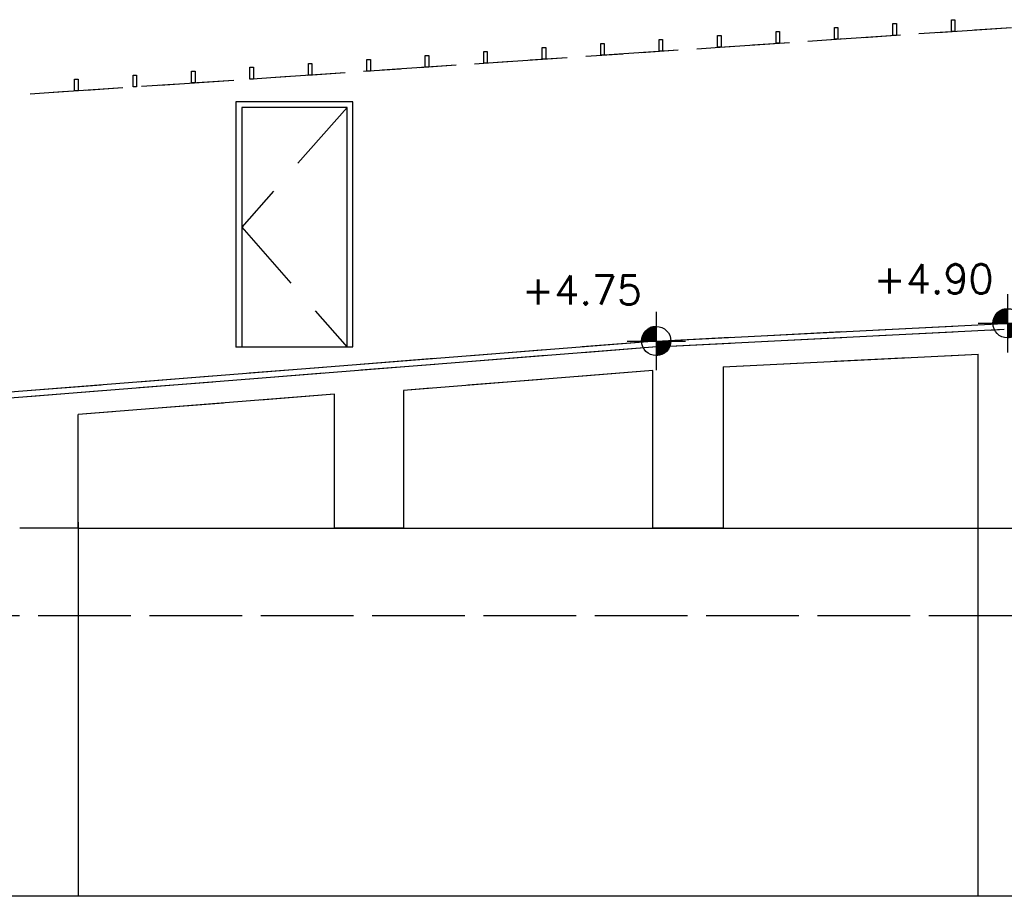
# Model space of a CAD drawing. Header units: millimetres. Extents: x 113048 to 489828, y -130780 to 23393.
# Tile 37 of 98: x 195725 to 204148, y -63964 to -56465. Entities that reach past the tile are written whole.
import ezdxf

# ---------------------------------------------------------------- set-up
doc = ezdxf.new("R2010")
doc.units = ezdxf.units.MM
doc.header["$LTSCALE"] = 100
doc.linetypes.add('Hidden', pattern=[9.524999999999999, 6.35, -3.175])
doc.linetypes.add('HIDDEN2', pattern=[4.762499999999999, 3.175, -1.5875])
for name, color, linetype in [('+C-160', 160, 'Hidden'), ('DLN280__', 3, 'Continuous'), ('DLN350__', 2, 'Continuous'), ('FITDOOR', 7, 'Continuous'), ('INTWALL', 7, 'Continuous'), ('LEVEL', 7, 'Continuous')]:
    doc.layers.add(name, color=color, linetype=linetype)
doc.styles.add('romans', font='romans.shx')

# ---------------------------------------------------------------- blocks, each defined once
blk = doc.blocks.new('*X4')
at = {"color": 0}
for p, q in [((45955.88296590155, 42700), (46155.82083605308, 42700)), ((45956.13663634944, 42693.75), (46155.82083605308, 42693.75)), ((45956.58659627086, 42687.5), (46155.82083605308, 42687.5)), ((45957.23417992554, 42681.25), (46155.82083605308, 42681.25)), ((45958.08132891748, 42675), (46155.82083605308, 42675)), ((45959.13062182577, 42668.75), (46155.82083605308, 42668.75)), ((45960.38531455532, 42662.5), (46155.82083605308, 42662.5)), ((45961.84939291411, 42656.25), (46155.82083605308, 42656.25)), ((45963.52763949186, 42650), (46155.82083605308, 42650)), ((45965.42571759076, 42643.75), (46155.82083605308, 42643.75)), ((45967.55027588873, 42637.5), (46155.82083605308, 42637.5)), ((45969.90907871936, 42631.25), (46155.82083605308, 42631.25)), ((45972.51116853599, 42625), (46155.82083605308, 42625)), ((45975.3670694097, 42618.75), (46155.82083605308, 42618.75)), ((45978.48904368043, 42612.5), (46155.82083605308, 42612.5)), ((45981.89141854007, 42606.25), (46155.82083605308, 42606.25)), ((45985.59100621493, 42600), (46155.82083605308, 42600)), ((45989.60765168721, 42593.75), (46155.82083605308, 42593.75)), ((45993.96495773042, 42587.5), (46155.82083605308, 42587.5)), ((45998.69126201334, 42581.25), (46155.82083605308, 42581.25)), ((46003.82098168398, 42575), (46155.82083605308, 42575)), ((46009.39650945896, 42568.75), (46155.82083605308, 42568.75)), ((46015.47096569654, 42562.5), (46155.82083605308, 42562.5)), ((46022.11233295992, 42556.25), (46155.82083605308, 42556.25)), ((46029.4099326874, 42550), (46155.82083605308, 42550)), ((46037.48510949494, 42543.75), (46155.82083605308, 42543.75)), ((46046.51005492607, 42537.5), (46155.82083605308, 42537.5)), ((46056.74397416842, 42531.25), (46155.82083605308, 42531.25)), ((46068.61144864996, 42525), (46155.82083605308, 42525)), ((46082.90578313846, 42518.75), (46155.82083605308, 42518.75)), ((46101.51054575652, 42512.5), (46155.82083605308, 42512.5)), ((46133.36008534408, 42506.25), (46155.82083605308, 42506.25))]:
    blk.add_line(p, q, dxfattribs=at)
blk = doc.blocks.new('*X3')
at = {"color": 0}
for p, q in [((46155.82083605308, 42900), (46200.19499327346, 42900)), ((46155.82083605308, 42893.75), (46221.90936394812, 42893.75)), ((46155.82083605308, 42887.5), (46237.60222886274, 42887.5)), ((46155.82083605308, 42881.25), (46250.32254979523, 42881.25)), ((46155.82083605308, 42875), (46261.15281880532, 42875)), ((46155.82083605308, 42868.75), (46270.62917321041, 42868.75)), ((46155.82083605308, 42862.5), (46279.06432258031, 42862.5)), ((46155.82083605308, 42856.25), (46286.65980066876, 42856.25)), ((46155.82083605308, 42850), (46293.55459136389, 42850)), ((46155.82083605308, 42843.75), (46299.84935768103, 42843.75)), ((46155.82083605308, 42837.5), (46305.6197603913, 42837.5)), ((46155.82083605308, 42831.25), (46310.92433512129, 42831.25)), ((46155.82083605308, 42825), (46315.8094235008, 42825)), ((46155.82083605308, 42818.75), (46320.31240362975, 42818.75)), ((46155.82083605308, 42812.5), (46324.46388658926, 42812.5)), ((46155.82083605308, 42806.25), (46328.28925688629, 42806.25)), ((46155.82083605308, 42800), (46331.80978137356, 42800)), ((46155.82083605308, 42793.75), (46335.04342549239, 42793.75)), ((46155.82083605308, 42787.5), (46338.0054656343, 42787.5)), ((46155.82083605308, 42781.25), (46340.70895613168, 42781.25)), ((46155.82083605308, 42775), (46343.16509039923, 42775)), ((46155.82083605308, 42768.75), (46345.38348355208, 42768.75)), ((46155.82083605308, 42762.5), (46347.37239573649, 42762.5)), ((46155.82083605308, 42756.25), (46349.13890998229, 42756.25)), ((46155.82083605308, 42750), (46350.68907460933, 42750)), ((46155.82083605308, 42743.75), (46352.02801759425, 42743.75)), ((46155.82083605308, 42737.5), (46353.16003838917, 42737.5)), ((46155.82083605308, 42731.25), (46354.08868132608, 42731.25)), ((46155.82083605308, 42725), (46354.81679369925, 42725)), ((46155.82083605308, 42718.75), (46355.34657085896, 42718.75)), ((46155.82083605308, 42712.5), (46355.67959002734, 42712.5)), ((46155.82083605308, 42706.25), (46355.81683408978, 42706.25))]:
    blk.add_line(p, q, dxfattribs=at)
blk = doc.blocks.new('ELFIN')
at = {"layer": 'LEVEL'}
for p, q in [((0, 0.5), (0, 0)), ((0, 0), (-0.5, 0)), ((0, 0), (0, -0.5)), ((0.5, 0), (0, 0))]:
    blk.add_line(p, q, dxfattribs=at)
for start, end in [(90, 180), (0, 90), (180, 270), (270, 0)]:
    blk.add_arc((0, 0), 0.25, start, end, dxfattribs=at)
at = {"layer": 'LEVEL', "xscale": 0.00125, "yscale": 0.00125, "zscale": 0.00125}
for name in ['*X3', '*X4']:
    blk.add_blockref(name, (-57.69477604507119, -53.38123098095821), dxfattribs=at)
at = {"layer": 'LEVEL', "style": 'romans'}
blk.add_attdef('ELFIN', (0.2542374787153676, 0.3469263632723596), '', height=0.5, dxfattribs=at)
blk = doc.blocks.new('A$C713849A3')
at = {"layer": '+C-160'}
for p, q in [((-53970.4722493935, 41246.18290304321, -1.364944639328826), (-67470.4722482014, 40331.99389003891, -1.364944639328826)), ((-59605.46978831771, 40613.1754214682, -1.505520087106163), (-60605.46978843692, 40613.17542170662, -1.505520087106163)), ((-60605.46978843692, 40613.17542170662, -1.505520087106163), (-60605.46978903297, 38513.17542170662, -1.505520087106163)), ((-59605.46978903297, 38515.6754214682, -1.505520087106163), (-59605.46978831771, 40613.1754214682, -1.505520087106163)), ((-59655.46978831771, 40563.1754214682, -1.505520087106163), (-60555.46978831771, 40563.17542194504, -1.505520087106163)), ((-60555.46978831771, 40563.17542194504, -1.505520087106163), (-60555.46978855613, 38515.6754214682, -1.505520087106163)), ((-59655.46978831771, 40563.17516588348, -1.505520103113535), (-60555.46978855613, 39539.4254214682, -1.505520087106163)), ((-59655.46978927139, 38513.17542122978, -1.505520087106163), (-59655.46978831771, 40563.1754214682, -1.505520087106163)), ((-60555.46978855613, 39539.4254214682, -1.505520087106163), (-59655.46978915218, 38513.17542099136, -1.505520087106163)), ((-57010.17013121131, 38566.18290256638, -1.435232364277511), (-54033.77156447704, 38716.18290600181, -1.458081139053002)), ((-57007.67325032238, 38516.24528574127, -1.435232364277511), (-54032.51253152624, 38666.18290600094, -1.458071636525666)), ((-54033.77156447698, 38716.18290600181, -1.435232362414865), (-47885.86928661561, 38716.1829017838, -1.435232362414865)), ((-57010.17013121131, 38566.18290232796, -1.435232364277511), (-63310.16266668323, 38066.18256448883, -1.435232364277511)), ((-57005.19494534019, 38516.43104290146, -1.435232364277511), (-63305.1874806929, 38016.43070482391, -1.435232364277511)), ((-59605.46978903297, 38513.1754214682, -1.505520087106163), (-60605.46978903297, 38513.17542170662, -1.505520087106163)), ((-56438.80335021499, 38344.43893694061, -1.435232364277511), (-54255.46978474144, 38454.79504727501, -1.458262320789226)), ((-54255.46978521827, 36966.18290304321, -1.435232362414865), (-54255.46978474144, 38454.79504703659, -1.470958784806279)), ((-56438.80335009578, 38344.43893694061, -1.435232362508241), (-56438.80313051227, 36966.18290304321, -1.435232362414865)), ((-57038.80335009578, 38313.13480924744, -1.435232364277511), (-59172.13646364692, 38143.82234191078, -1.435232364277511)), ((-57038.80313063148, 36966.18290304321, -1.435232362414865), (-57038.80335021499, 38313.1348087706, -1.435232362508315)), ((-59761.94659042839, 38110.39015554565, -1.505520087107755), (-61955.46978509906, 37936.30068940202, -1.505520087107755)), ((-59761.9465904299, 36966.1829039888, -1.505520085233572), (-59761.94659030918, 38110.39015554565, -1.505520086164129)), ((-59172.13646376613, 38143.8223421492, -1.435232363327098), (-59172.13646376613, 36966.18290352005, -1.435232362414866)), ((-61955.46978509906, 36966.18290352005, -1.435232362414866), (-61955.46978509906, 37936.30068940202, -1.435232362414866)), ((-61955.46978521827, 37016.18290352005, -1.435232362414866), (-61955.46978509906, 33816.18290328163, -1.435232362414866)), ((-54255.46978545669, 33816.18290256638, -1.435232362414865), (-54255.46978545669, 37016.18290280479, -1.435232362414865)), ((-61955.46978509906, 36966.18290352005, -1.435232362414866), (-62455.46978509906, 36966.18290328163, -1.435232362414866)), ((-61955.46978509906, 36966.18290352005, -1.435232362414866), (-54255.47771072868, 36966.18290352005, -1.435232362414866)), ((-59172.13646364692, 36966.18290352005, -1.435232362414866), (-59761.9465904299, 36966.18290352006, -1.435232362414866)), ((-59172.13646376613, 36966.18290352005, -1.435232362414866), (-59761.94659042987, 36966.18290398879, -1.435232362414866)), ((-56438.80313063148, 36966.18290328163, -1.435232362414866), (-57038.80313039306, 36966.18290352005, -1.435232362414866)), ((-54255.46978521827, 36966.18290304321, -1.435232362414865), (-53755.46978545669, 36966.18290304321, -1.435232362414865)), ((-42455.06985283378, 36216.18290304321, -1.435232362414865), (-119775.0699205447, 36216.18290352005, -1.435232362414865)), ((-42455.06986570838, 33816.18289922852, -1.43523241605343), (-127105.4697827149, 33816.18733452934, -1.435157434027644))]:
    blk.add_line(p, q, dxfattribs=at)
at = {"layer": '+C-160', "elevation": -1.364944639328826}
for points in [[(-54955.47224903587, 41280.66530393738), (-54955.47224927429, 41180.66530346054), (-54985.47224927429, 41180.66530322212), (-54985.47224891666, 41280.66530393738)], [(-54455.47224879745, 41314.6121604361), (-54455.47224915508, 41214.61215995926), (-54485.47224915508, 41214.61215972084), (-54485.47224879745, 41314.6121604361)], [(-55955.47224891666, 41212.77159093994), (-55955.47224903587, 41112.7715904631), (-55985.47224903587, 41112.77158998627), (-55985.47224867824, 41212.77159093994)], [(-55455.47224879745, 41246.71844743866), (-55455.47224915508, 41146.71844696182), (-55485.47224903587, 41146.7184467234), (-55485.47224879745, 41246.71844743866)], [(-57455.47224855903, 41110.93102144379), (-57455.47224879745, 41010.93102072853), (-57485.47224879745, 41010.93102049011), (-57485.47224855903, 41110.93102120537)], [(-56955.47224867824, 41144.87787818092), (-56955.47224891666, 41044.87787746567), (-56985.47224879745, 41044.87787746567), (-56985.47224867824, 41144.8778779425)], [(-56455.47224891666, 41178.82473444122), (-56455.47224903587, 41078.82473396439), (-56485.47224903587, 41078.82473396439), (-56485.47224867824, 41178.82473444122)], [(-58455.47224855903, 41043.03730868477), (-58455.47224891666, 40943.03730796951), (-58485.47224879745, 40943.03730796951), (-58485.47224855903, 41043.03730844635)], [(-57955.47224855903, 41076.98416494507), (-57955.47224879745, 40976.98416422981), (-57985.47224867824, 40976.98416399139), (-57985.47224843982, 41076.98416470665)], [(-59955.47224843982, 40941.1967389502), (-59955.47224867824, 40841.19673823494), (-59985.47224855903, 40841.19673799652), (-59985.47224843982, 40941.19673871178)], [(-59455.47224843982, 40975.14359521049), (-59455.47224867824, 40875.14359473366), (-59485.47224867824, 40875.14359449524), (-59485.47224832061, 40975.14359521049)], [(-58955.47224843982, 41009.09045194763), (-58955.47224879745, 40909.09045123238), (-58985.47224867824, 40909.09045099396), (-58985.47224843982, 41009.09045170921)], [(-60955.47224832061, 40873.30302595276), (-60955.47224843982, 40773.3030252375), (-60985.47224843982, 40773.30302499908), (-60985.47224832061, 40873.30302571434)], [(-60455.4722482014, 40907.24988245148), (-60455.47224843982, 40807.24988197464), (-60485.47224843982, 40807.24988197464), (-60485.47224808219, 40907.24988245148)], [(-61955.47224832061, 40805.40931295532), (-61955.47224855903, 40705.40931247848), (-61985.47224843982, 40705.40931224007), (-61985.4722482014, 40805.40931295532)], [(-61455.4722482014, 40839.35616945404), (-61455.47224855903, 40739.3561689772), (-61485.47224843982, 40739.35616850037), (-61485.4722482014, 40839.35616921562)]]:
    blk.add_lwpolyline(points, close=True, dxfattribs=at)

msp = doc.modelspace()

# ---------------------------------------------------------------- linework, layer by layer
at = {"layer": 'DLN280__'}
for p, q in [((201173.2915051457, -59263.46379823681, -1.862645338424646e-09), (204148.4522239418, -59113.52617797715, -0.02283927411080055)), ((201175.7698101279, -59263.27804107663, -1.862645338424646e-09), (194875.7772747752, -59763.27837915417, -1.862645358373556e-09)), ((201742.1614052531, -59435.27014703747, -1.862645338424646e-09), (203925.4949707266, -59324.91403670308, -0.02302995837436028)), ((203925.4949702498, -60813.52618093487), (203925.4949707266, -59324.9140369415, -0.03572642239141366)), ((201742.1614053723, -59435.27014703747), (201742.1616249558, -60813.52618093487)), ((201142.1614053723, -59466.57427473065, -1.862645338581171e-09), (199008.8282918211, -59635.88674206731, -1.862645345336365e-09)), ((201142.1616248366, -60813.52618093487), (201142.1614052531, -59466.57427520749)), ((198419.0181650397, -59669.31892843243, -0.07028772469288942), (196225.494970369, -59843.40839457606, -0.07028772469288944)), ((198419.0181650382, -60813.52617998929, -0.07028772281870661), (198419.0181651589, -59669.31892843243, -0.07028772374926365)), ((199008.8282917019, -59635.88674182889), (199008.8282917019, -60813.52618045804)), ((196225.494970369, -60813.52618045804), (196225.494970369, -59843.40839457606)), ((196225.494970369, -60813.52618045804), (195725.494970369, -60813.52618069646)), ((199008.8282918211, -60813.52618045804), (198419.0181650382, -60813.52618045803)), ((199008.8282917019, -60813.52618045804), (198419.0181650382, -60813.5261799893)), ((201742.1616248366, -60813.52618069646), (201142.161625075, -60813.52618045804)), ((203925.4949702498, -60813.52618093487), (204425.4949700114, -60813.52618093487))]:
    msp.add_line(p, q, dxfattribs=at)
at = {"layer": 'DLN280__', "color": 1}
for p, q in [((196225.4949702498, -60763.52618045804), (196225.494970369, -63963.52618069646)), ((196225.494970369, -60813.52618045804), (203925.4870447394, -60813.52618045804)), ((203925.4949700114, -63963.52618141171), (203925.4949700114, -60763.52618117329))]:
    msp.add_line(p, q, dxfattribs=at)
at = {"layer": 'DLN350__', "elevation": 0.07028772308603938}
for points in [[(203225.4925064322, -56499.04378004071), (203225.4925061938, -56599.04378051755), (203195.4925061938, -56599.04378075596), (203195.4925065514, -56499.04378004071)], [(203725.4925066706, -56465.09692354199), (203725.492506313, -56565.09692401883), (203695.492506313, -56565.09692425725), (203695.4925066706, -56465.09692354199)], [(201725.4925065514, -56600.88434953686), (201725.4925064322, -56700.8843500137), (201695.4925064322, -56700.8843500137), (201695.4925067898, -56600.88434953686)], [(202225.4925065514, -56566.93749303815), (202225.4925064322, -56666.93749351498), (202195.4925064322, -56666.93749399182), (202195.4925067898, -56566.93749303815)], [(202725.4925066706, -56532.99063653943), (202725.492506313, -56632.99063701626), (202695.4925064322, -56632.99063725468), (202695.4925066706, -56532.99063653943)], [(200725.492506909, -56668.7780625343), (200725.4925066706, -56768.77806324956), (200695.4925066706, -56768.77806348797), (200695.492506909, -56668.77806277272)], [(201225.4925067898, -56634.83120579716), (201225.4925065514, -56734.83120651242), (201195.4925066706, -56734.83120651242), (201195.4925067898, -56634.83120603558)], [(199225.4925070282, -56770.61863203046), (199225.4925066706, -56870.61863274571), (199195.4925067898, -56870.61863298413), (199195.4925070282, -56770.61863226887)], [(199725.492506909, -56736.67177529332), (199725.4925065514, -56836.67177600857), (199695.4925066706, -56836.67177600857), (199695.492506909, -56736.67177553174)], [(200225.492506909, -56702.72491903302), (200225.4925066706, -56802.72491974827), (200195.4925067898, -56802.72491998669), (200195.4925070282, -56702.72491927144)], [(198225.4925070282, -56838.51234502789), (198225.4925067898, -56938.51234574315), (198195.492506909, -56938.51234598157), (198195.4925070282, -56838.51234526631)], [(198725.4925070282, -56804.56548876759), (198725.4925067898, -56904.56548924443), (198695.4925067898, -56904.56548948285), (198695.4925071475, -56804.56548876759)], [(197225.4925071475, -56906.40605802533), (197225.4925070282, -57006.40605874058), (197195.4925070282, -57006.406058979), (197195.4925071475, -56906.40605826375)], [(197725.4925072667, -56872.45920152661), (197725.4925070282, -56972.45920200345), (197695.4925070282, -56972.45920200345), (197695.4925073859, -56872.45920152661)], [(196225.4925071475, -56974.29977102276), (196225.492506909, -57074.2997714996), (196195.4925070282, -57074.29977173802), (196195.4925072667, -56974.29977102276)], [(196725.4925072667, -56940.35291452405), (196725.492506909, -57040.35291500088), (196695.4925070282, -57040.35291547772), (196695.4925072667, -56940.35291476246)]]:
    msp.add_lwpolyline(points, close=True, dxfattribs=at)
at = {"layer": 'FITDOOR', "color": 6}
for p, q in [((198575.4949671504, -57166.53366250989, -0.07028772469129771), (197575.4949670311, -57166.53366227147, -0.07028772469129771)), ((197575.4949670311, -57166.53366227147, -0.07028772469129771), (197575.4949664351, -59266.53366227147, -0.07028772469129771)), ((198575.4949664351, -59264.03366250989, -0.07028772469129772), (198575.4949671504, -57166.53366250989, -0.07028772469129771)), ((198525.4949671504, -57216.53366250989, -0.07028772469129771), (197625.4949671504, -57216.53366203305, -0.07028772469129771)), ((197625.4949671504, -57216.53366203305, -0.07028772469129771), (197625.4949669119, -59264.03366250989, -0.07028772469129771)), ((198525.4949661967, -59266.5336627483, -0.07028772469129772), (198525.4949671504, -57216.53366250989, -0.07028772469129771)), ((198575.4949664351, -59266.53366250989, -0.07028772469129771), (197575.4949664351, -59266.53366227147, -0.07028772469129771))]:
    msp.add_line(p, q, dxfattribs=at)
at = {"layer": 'FITDOOR', "color": 6, "linetype": 'Hidden'}
for p, q in [((198525.4949671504, -57216.5339180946, -0.07028774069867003), (197625.4949669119, -58240.28366250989, -0.07028772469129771)), ((197625.4949669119, -58240.28366250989, -0.07028772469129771), (198525.4949663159, -59266.53366298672, -0.07028772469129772))]:
    msp.add_line(p, q, dxfattribs=at)
at = {"layer": 'INTWALL', "color": 1, "linetype": 'HIDDEN2'}
for p, q in [((204210.4925060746, -56533.52618093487, 0.07028772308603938), (190710.4925072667, -57447.71519393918, 0.07028772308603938)), ((215725.8949026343, -61563.52618093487), (138405.8948349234, -61563.52618045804))]:
    msp.add_line(p, q, dxfattribs=at)
at = {"layer": 'INTWALL', "color": 1}
for p, q in [((201170.7946242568, -59213.52618141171, -1.862645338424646e-09), (204147.193190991, -59063.52617797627, -0.02284877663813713)), ((204147.1931909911, -59063.52617797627), (210295.0954688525, -59063.52618219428)), ((201170.7946242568, -59213.52618165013, -1.862645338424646e-09), (194870.8020887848, -59713.52651948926, -1.862645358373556e-09)), ((215725.8948897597, -63963.52618474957, -5.363856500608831e-08), (131075.4949727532, -63963.52174944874, 7.492838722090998e-05))]:
    msp.add_line(p, q, dxfattribs=at)

# ---------------------------------------------------------------- block references
at = {"layer": '+C-160'}
msp.add_blockref('A$C713849A3', (258180.9647554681, -97779.70908397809, 1.435232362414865), dxfattribs=at)
at = {"layer": 'LEVEL'}
ref = msp.add_blockref('ELFIN', (204175.494975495, -59062.10173125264, -0.02302995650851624), dxfattribs=dict(at, xscale=-499.9999999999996, yscale=499.9999999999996, zscale=499.9999999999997, rotation=359.9999999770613))
ref.add_attrib('ELFIN', '+4.90', (203028.2974863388, -58807.56639041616, -0.02302995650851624), dxfattribs={"height": 249.9999999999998, "style": 'romans'})
ref = msp.add_blockref('ELFIN', (201170.7946235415, -59213.52618141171, -1.862645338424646e-09), dxfattribs=dict(at, xscale=-499.9999999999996, yscale=499.9999999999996, zscale=499.9999999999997, rotation=359.9999999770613))
ref.add_attrib('ELFIN', '+4.75', (200020.5433300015, -58901.99481458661, -1.862645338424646e-09), dxfattribs={"height": 249.9999999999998, "style": 'romans'})

doc.saveas('drawing.dxf')
